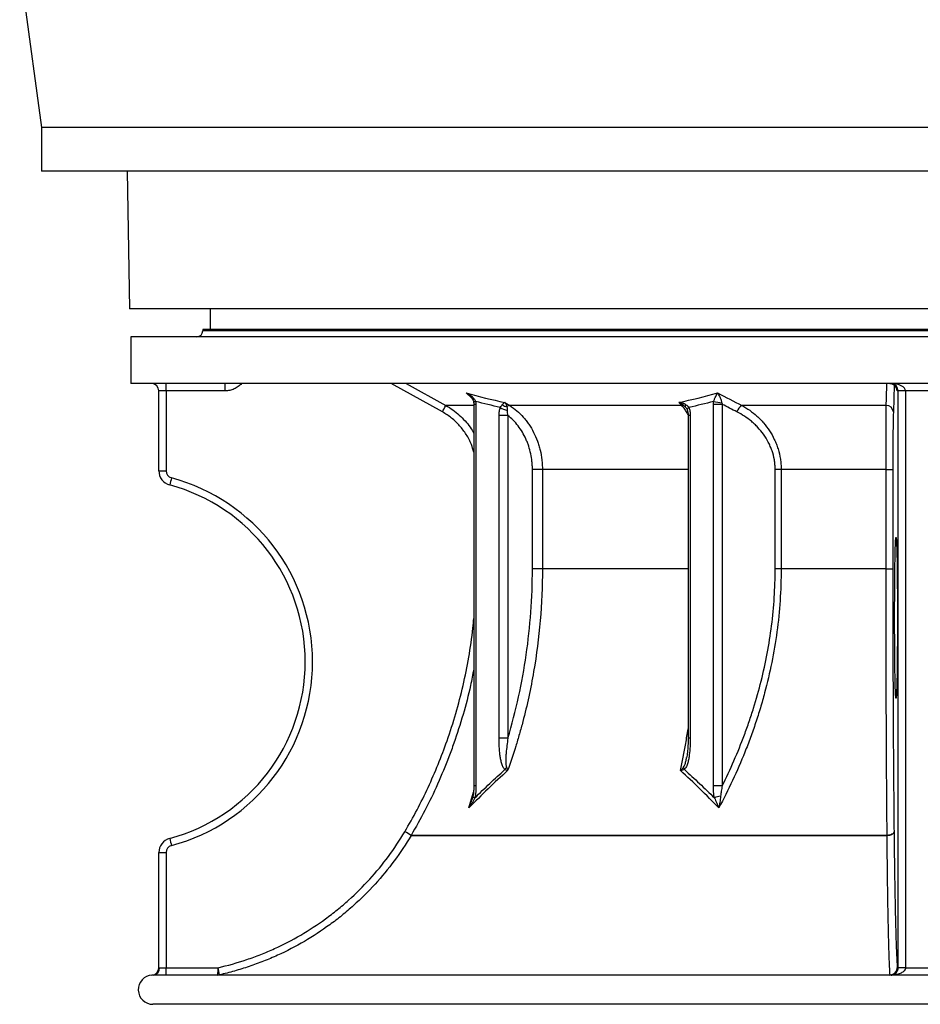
# Model space of a CAD drawing. Header units: millimetres. Extents: x 1298 to 2528, y 500 to 3537.
# Tile 1 of 7: x 1298 to 1913, y 500 to 1172. Entities that reach past the tile are written whole.
import ezdxf

# ---------------------------------------------------------------- set-up
doc = ezdxf.new("R2010")
doc.units = ezdxf.units.MM

msp = doc.modelspace()

# ---------------------------------------------------------------- linework, layer by layer
at = {"color": 7, "linetype": 'Continuous', "lineweight": 25}
for p, q in [((1298.48, 1208.65), (1313.48, 1098.65)), ((1313.48, 1098.65), (1313.48, 1068.65)), ((2513.48, 1098.65), (1313.48, 1098.65)), ((2513.48, 1068.65), (1313.48, 1068.65)), ((1371.84, 1068.65), (1373.48, 974.76)), ((2453.48, 974.76), (1373.48, 974.76)), ((1428.48, 974.76), (1428.48, 960.66)), ((1374.48, 955.66), (1374.48, 923.66)), ((2452.48, 955.66), (1374.48, 955.66)), ((1423.48, 960.66), (1423.48, 959.66)), ((2403.48, 960.66), (1423.48, 960.66)), ((2452.48, 923.66), (1374.48, 923.66)), ((1587.09, 904.32), (1552.16, 923.66)), ((1562.43, 923.66), (1589.47, 908.69)), ((1398.44, 918.66), (1393.48, 918.66)), ((1393.48, 864.05), (1393.48, 918.66)), ((1398.44, 918.66), (1398.44, 864.05)), ((1438.8, 918.66), (1398.44, 918.66)), ((1898.4, 918.66), (1897.68, 918.66)), ((1903.4, 918.66), (1898.4, 918.66)), ((1898.4, 524.66), (1898.4, 918.66)), ((1923.57, 918.66), (1903.4, 918.66)), ((1903.4, 918.66), (1903.4, 524.66)), ((1608.55, 909.45), (1608.55, 648.81)), ((1610.02, 909.45), (1610.02, 648.81)), ((1629.79, 910.82), (1633.12, 908.69)), ((1750.57, 908.69), (1633.12, 908.69)), ((1750.57, 908.69), (1748.65, 910.82)), ((1772.18, 648.81), (1772.18, 909.45)), ((1778.21, 909.45), (1772.18, 909.45)), ((1778.21, 909.45), (1778.21, 648.81)), ((1890.27, 908.69), (1791.7, 908.69)), ((1625.81, 681.45), (1625.81, 901.94)), ((1631.84, 901.94), (1625.81, 901.94)), ((1631.84, 901.94), (1631.84, 681.45)), ((1754.92, 901.94), (1754.92, 681.45)), ((1756.39, 901.94), (1756.39, 681.45)), ((1393.48, 864.05), (1398.44, 864.05)), ((1648.6, 797.06), (1648.6, 864.96)), ((1655.42, 864.96), (1648.6, 864.96)), ((1655.42, 864.96), (1655.42, 797.06)), ((1814.37, 797.06), (1814.37, 864.96)), ((1818.46, 864.96), (1814.37, 864.96)), ((1890.08, 864.96), (1818.46, 864.96)), ((1818.46, 864.96), (1818.46, 797.06)), ((1890.08, 864.96), (1894.69, 864.96)), ((1890.08, 797.06), (1890.08, 864.96)), ((1894.69, 864.96), (1894.69, 797.06)), ((1655.42, 797.06), (1648.6, 797.06)), ((1818.46, 797.06), (1814.37, 797.06)), ((1890.08, 797.06), (1818.46, 797.06)), ((1890.08, 797.06), (1894.69, 797.06)), ((1631.84, 681.45), (1625.81, 681.45)), ((1753.88, 668.13), (1753.93, 668.36)), ((1778.21, 648.81), (1772.18, 648.81)), ((1890.82, 615.01), (1565.78, 615.01)), ((1565.79, 615.04), (1890.82, 615.04)), ((1393.48, 603.28), (1398.44, 603.28)), ((1393.48, 524.63), (1393.48, 603.28)), ((1398.44, 603.28), (1398.44, 524.66)), ((1394, 524.66), (1398.44, 524.66)), ((1398.44, 524.66), (1433.9, 524.66)), ((1897.77, 524.66), (1898.4, 524.66)), ((1903.4, 524.66), (1898.4, 524.66)), ((1903.4, 524.62), (1898.4, 524.64)), ((1893.54, 519.66), (1389.51, 519.66)), ((1434.97, 519.79), (1892.82, 519.79)), ((2437.48, 499.66), (1389.48, 499.66))]:
    msp.add_line(p, q, dxfattribs=at)
at = {"color": 1, "linetype": 'Continuous', "lineweight": 25}
for p, q in [((2403.48, 959.66), (1423.48, 959.66)), ((1895.67, 922.66), (1895.09, 904.32)), ((1607.09, 913.85), (1603.27, 917.25)), ((1608.55, 908.69), (1589.47, 908.69)), ((1610.02, 909.45), (1608.55, 909.45)), ((1753.21, 907.49), (1752.89, 907.84)), ((1756.39, 901.94), (1754.92, 901.94)), ((1754.92, 864.96), (1655.42, 864.96)), ((1754.92, 797.06), (1655.42, 797.06)), ((1756.39, 681.45), (1754.92, 681.45)), ((1610.02, 648.81), (1608.55, 648.81)), ((1605.13, 633.77), (1608.39, 644.57))]:
    msp.add_line(p, q, dxfattribs=at)
at = {"color": 7, "linetype": 'Continuous', "lineweight": 25, "flags": 128}
for points in [[(1890.27, 908.69), (1890.41, 913.53), (1890.72, 923.66)], [(1895.95, 763.66), (1895.95, 768.09), (1895.96, 772.49), (1895.98, 776.83), (1896, 781.08), (1896.03, 785.22), (1896.06, 789.22), (1896.1, 793.06), (1896.14, 796.71), (1896.19, 800.14), (1896.25, 803.33), (1896.3, 806.27), (1896.37, 808.93), (1896.43, 811.3), (1896.5, 813.35), (1896.57, 815.09), (1896.64, 816.47)], [(1897.11, 817.45), (1897.18, 816.49), (1897.25, 815.09), (1897.32, 813.35), (1897.39, 811.3), (1897.46, 808.93), (1897.52, 806.27), (1897.58, 803.33), (1897.63, 800.14), (1897.68, 796.71), (1897.72, 793.06), (1897.76, 789.22), (1897.79, 785.22), (1897.82, 781.08), (1897.84, 776.83), (1897.86, 772.49), (1897.87, 768.09), (1897.87, 763.66), (1897.87, 759.24), (1897.86, 754.84), (1897.84, 750.5), (1897.82, 746.25), (1897.79, 742.11), (1897.76, 738.1), (1897.72, 734.27), (1897.68, 730.62), (1897.63, 727.19), (1897.58, 724), (1897.52, 721.06), (1897.46, 718.4), (1897.39, 716.03), (1897.32, 713.97), (1897.25, 712.24), (1897.18, 710.84), (1897.1, 709.78), (1897.08, 709.53)], [(1896.69, 710.17), (1896.64, 710.84), (1896.57, 712.24), (1896.5, 713.97), (1896.43, 716.03), (1896.37, 718.4), (1896.3, 721.06), (1896.25, 724), (1896.19, 727.19), (1896.14, 730.62), (1896.1, 734.27), (1896.06, 738.1), (1896.03, 742.11), (1896, 746.25), (1895.98, 750.5), (1895.96, 754.84), (1895.95, 759.24), (1895.95, 763.66)], [(1895.54, 617.57), (1895.44, 617.09), (1895.16, 616.63), (1894.73, 616.2), (1894.15, 615.82), (1893.44, 615.5), (1892.63, 615.26), (1891.75, 615.09), (1890.82, 615.01)], [(1890.82, 615.04), (1891.75, 615.11), (1892.63, 615.28), (1893.44, 615.52), (1894.15, 615.84), (1894.73, 616.21), (1895.16, 616.64), (1895.44, 617.09), (1895.54, 617.57)], [(1890.82, 615.04), (1890.82, 615.03), (1890.82, 615.03), (1890.82, 615.03), (1890.82, 615.02), (1890.82, 615.02), (1890.82, 615.02), (1890.82, 615.02), (1890.82, 615.01)]]:
    msp.add_lwpolyline(points, dxfattribs=at)
at = {"color": 1, "linetype": 'Continuous', "lineweight": 25, "flags": 128}
for points in [[(1609.89, 911.43), (1609.4, 911.29), (1609, 911.16), (1608.71, 911.03), (1608.53, 910.92), (1608.47, 910.81), (1608.47, 910.8)], [(1755.51, 907.39), (1755.12, 907.09), (1754.8, 906.78), (1754.56, 906.49), (1754.4, 906.21), (1754.32, 905.96), (1754.33, 905.73), (1754.35, 905.68)], [(1896.64, 816.47), (1896.64, 816.49), (1896.72, 817.55), (1896.8, 818.26), (1896.87, 818.62), (1896.95, 818.62), (1897.03, 818.26), (1897.1, 817.55), (1897.11, 817.45)], [(1897.08, 709.53), (1897.03, 709.07), (1896.95, 708.71), (1896.87, 708.71), (1896.8, 709.07), (1896.72, 709.78), (1896.69, 710.17)], [(1609.29, 640.68), (1608.92, 640.84), (1608.6, 641), (1608.34, 641.16), (1608.14, 641.31), (1608, 641.45), (1607.94, 641.58), (1607.93, 641.67)]]:
    msp.add_lwpolyline(points, dxfattribs=at)
at = {"color": 7, "linetype": 'Continuous', "lineweight": 25}
for centre, radius, start, end in [((1419.48, 959.66), 4, 270, 360), ((1388.48, 918.66), 5, 360, 90), ((1255.16, 919.91), 143.28, 359.50017, 1.49979), ((1295.52, 919.91), 143.28, 359.50017, 1.49979), ((1892.69, 918.66), 5, 359.99564, 89.99564), ((1438.82, 987.8), 170.16, 330.61987, 332.29617), ((1632.2, 914.51), 6.74, 231.6591, 261.70087), ((1633.47, 905.39), 3.32, 96.08004, 132.51602), ((1750.66, 905.34), 3.36, 48.21012, 91.5245), ((1754.88, 907.82), 1.99, 135.01614, 179.34414), ((1780.12, 944.9), 34.37, 256.84158, 266.40876), ((1796.04, 901.8), 8.15, 122.1498, 161.95208), ((1890.36, 903.95), 4.74, 4.45075, 91.18267), ((1634.35, 918.66), 13.62, 235.7683, 257.27253), ((1403.48, 864.05), 10, 180, 254.97389), ((1403.44, 864.05), 5, 180, 254.97389), ((1544.66, 819.67), 147.9, 164.49148, 166.42425), ((1368.48, 733.66), 125, 285.02611, 74.97389), ((1368.44, 733.66), 130, 285.02611, 74.97389), ((1636.8, 656.68), 7.71, 139.86124, 154.75507), ((1757.03, 662.22), 5.18, 186.26798, 205.70077), ((1780.38, 621.03), 21.03, 99.03687, 110.83544), ((1403.48, 603.28), 10, 105.02611, 180), ((1544.66, 647.65), 147.9, 193.57575, 195.50852), ((1410.34, 357.5), 300.82, 58.8834, 59.82814), ((1410.37, 360.87), 297.89, 58.55266, 59.50669), ((1561.48, 617.56), 5, 329.31926, 329.64271), ((1403.44, 603.28), 5, 105.02611, 180), ((1388.48, 524.63), 5, 273.82754, 360), ((1389.24, 524.42), 4.76, 273.27619, 2.93849), ((1255.16, 523.41), 143.28, 358.50021, 0.49983), ((1290.63, 523.41), 143.28, 358.50021, 0.49983), ((1289.49, 490.5), 148.4, 11.38324, 13.31014), ((1892.77, 524.66), 5, 270.00436, 0.00436), ((1892.81, 524.75), 4.96, 270.08872, 359.02176), ((1389.48, 509.66), 10, 93.7988, 270), ((1433.86, 524.66), 5, 270.00004, 282.8423), ((1892.64, 519.78), 0.176, 316.60596, 1.4108), ((1893.54, 524.66), 5, 270, 274.93719), ((1894.08, 518.34), 1.35, 76.9576, 94.66059)]:
    msp.add_arc(centre, radius, start, end, dxfattribs=at)
for centre, major_axis, ratio, start_param, end_param in [((1893.57, 918.66), (0, 5), 0.965547, 4.712389, 6.283185), ((1893.57, 918.66), (9.83, 0), 0.508804, 0, 1.570796), ((1893.39, 524.66), (5, 0), 0.999543, 6.279169, 6.283185), ((1893.39, 524.66), (-10, 0), 0.999848, 3.137577, 3.141593)]:
    msp.add_ellipse(centre, major_axis=major_axis, ratio=ratio, start_param=start_param, end_param=end_param, dxfattribs=at)
for points, knots in [([(1449.98, 923.66), (1449.64, 923.27), (1449.27, 922.9), (1448.49, 922.2), (1448.07, 921.86), (1446.79, 920.93), (1445.89, 920.4), (1444.45, 919.76), (1443.95, 919.57), (1442.95, 919.24), (1442.44, 919.1), (1440.9, 918.78), (1439.86, 918.66), (1438.8, 918.66)], [0, 0, 0, 0, 0.125, 0.125, 0.25, 0.25, 0.5, 0.5, 0.625, 0.625, 0.75, 0.75, 1, 1, 1, 1]), ([(1892.69, 923.66), (1892.69, 923.66), (1893.1, 923.71), (1893.76, 923.6), (1894.34, 923.36), (1894.54, 923.27)], [0, 0, 0, 0, 0.0071407, 0.6562759, 1, 1, 1, 1]), ([(1894.54, 923.27), (1894.69, 923.22), (1895.15, 923.06), (1895.81, 922.6), (1896.47, 921.97), (1896.96, 921.3), (1897.28, 920.67), (1897.47, 920.13), (1897.56, 919.75), (1897.6, 919.52), (1897.61, 919.4), (1897.61, 919.4), (1897.61, 919.4)], [0, 0, 0, 0, 0.069805, 0.2231429, 0.3627655, 0.4889133, 0.5999997, 0.6923743, 0.7693774, 0.8356913, 0.9164767, 1, 1, 1, 1]), ([(1609.89, 911.43), (1609.77, 911.79), (1609.6, 912.12), (1609.22, 912.75), (1609, 913.05), (1608.28, 913.92), (1607.74, 914.44), (1606.57, 915.39), (1605.94, 915.82), (1604.97, 916.4), (1604.64, 916.58), (1604.13, 916.84), (1603.96, 916.93), (1603.62, 917.09), (1603.44, 917.17), (1603.27, 917.25)], [0, 0, 0, 0, 0.125, 0.125, 0.25, 0.25, 0.5, 0.5, 0.75, 0.75, 0.875, 0.875, 0.9375, 0.9375, 1, 1, 1, 1]), ([(1605.68, 915.42), (1606.06, 915.06), (1606.86, 914.3), (1607.74, 912.99), (1608.3, 911.79), (1608.4, 911.06), (1608.44, 910.8)], [0, 0, 0, 0, 0.288224, 0.591472, 0.850085, 1, 1, 1, 1]), ([(1772.3, 911.43), (1772.43, 911.79), (1772.55, 912.12), (1772.8, 912.75), (1772.92, 913.05), (1773.29, 913.92), (1773.53, 914.44), (1773.99, 915.39), (1774.22, 915.82), (1774.54, 916.4), (1774.65, 916.58), (1774.8, 916.84), (1774.85, 916.93), (1774.95, 917.09), (1775.01, 917.17), (1775.05, 917.25)], [0, 0, 0, 0, 0.125, 0.125, 0.25, 0.25, 0.5, 0.5, 0.75, 0.75, 0.875, 0.875, 0.9375, 0.9375, 1, 1, 1, 1]), ([(1777.97, 910.59), (1777.92, 910.98), (1777.85, 911.34), (1777.68, 912.04), (1777.58, 912.37), (1777.27, 913.34), (1777.03, 913.93), (1776.52, 915.02), (1776.24, 915.52), (1775.81, 916.21), (1775.66, 916.43), (1775.44, 916.75), (1775.36, 916.85), (1775.21, 917.06), (1775.13, 917.15), (1775.05, 917.25)], [0, 0, 0, 0, 0.125, 0.125, 0.25, 0.25, 0.5, 0.5, 0.75, 0.75, 0.875, 0.875, 0.9375, 0.9375, 1, 1, 1, 1]), ([(1608.47, 910.8), (1608.48, 910.72), (1608.54, 910.28), (1608.54, 909.83), (1608.54, 909.45)], [0, 0, 0, 0, 0.172883, 1, 1, 1, 1]), ([(1626.68, 907.39), (1626.93, 907.77), (1627.17, 908.11), (1627.61, 908.72), (1627.82, 908.98), (1628.02, 909.22)], [0, 0, 0, 0, 0.5, 0.5, 1, 1, 1, 1]), ([(1628.02, 909.22), (1628.2, 909.43), (1628.37, 909.62), (1628.7, 909.95), (1628.85, 910.1), (1629.15, 910.37), (1629.29, 910.48), (1629.48, 910.63), (1629.55, 910.67), (1629.67, 910.75), (1629.73, 910.79), (1629.79, 910.82)], [0, 0, 0, 0, 0.25, 0.25, 0.5, 0.5, 0.75, 0.75, 0.875, 0.875, 1, 1, 1, 1]), ([(1631.23, 907.84), (1631.16, 908.16), (1631.07, 908.46), (1630.87, 909.02), (1630.76, 909.29), (1630.51, 909.78), (1630.38, 910.01), (1630.17, 910.33), (1630.1, 910.44), (1629.95, 910.64), (1629.87, 910.73), (1629.79, 910.82)], [0, 0, 0, 0, 0.25, 0.25, 0.5, 0.5, 0.75, 0.75, 0.875, 0.875, 1, 1, 1, 1]), ([(1633.12, 908.69), (1634.82, 907.61), (1636.43, 906.4), (1639.5, 903.77), (1640.95, 902.34), (1643.02, 900.02), (1643.68, 899.22), (1644.98, 897.55), (1645.6, 896.7), (1647.38, 894.08), (1648.46, 892.25), (1650.4, 888.45), (1651.26, 886.47), (1652.2, 883.9), (1652.38, 883.38), (1652.73, 882.34), (1652.89, 881.82), (1653.36, 880.24), (1653.65, 879.19), (1654.4, 875.99), (1654.78, 873.83), (1655.17, 870.53), (1655.26, 869.43), (1655.39, 867.2), (1655.42, 866.08), (1655.42, 864.96)], [0, 0, 0, 0, 0.125, 0.125, 0.25, 0.25, 0.3125, 0.3125, 0.375, 0.375, 0.5, 0.5, 0.625, 0.625, 0.65625, 0.65625, 0.6875, 0.6875, 0.75, 0.75, 0.875, 0.875, 0.9375, 0.9375, 1, 1, 1, 1]), ([(1753.48, 909.22), (1753.12, 909.43), (1752.75, 909.62), (1751.97, 909.95), (1751.57, 910.1), (1750.76, 910.37), (1750.35, 910.48), (1749.72, 910.63), (1749.5, 910.67), (1749.08, 910.75), (1748.86, 910.79), (1748.65, 910.82)], [0, 0, 0, 0, 0.25, 0.25, 0.5, 0.5, 0.75, 0.75, 0.875, 0.875, 1, 1, 1, 1]), ([(1752.89, 907.84), (1752.58, 908.16), (1752.26, 908.46), (1751.58, 909.02), (1751.23, 909.29), (1750.51, 909.78), (1750.15, 910.01), (1749.59, 910.33), (1749.41, 910.44), (1749.03, 910.64), (1748.84, 910.73), (1748.65, 910.82)], [0, 0, 0, 0, 0.25, 0.25, 0.5, 0.5, 0.75, 0.75, 0.875, 0.875, 1, 1, 1, 1]), ([(1753.48, 909.22), (1753.88, 908.98), (1754.27, 908.71), (1754.96, 908.11), (1755.26, 907.77), (1755.51, 907.39)], [0, 0, 0, 0, 0.5, 0.5, 1, 1, 1, 1]), ([(1791.7, 908.69), (1793.53, 907.7), (1795.3, 906.6), (1798.72, 904.18), (1800.36, 902.86), (1802.73, 900.71), (1803.51, 899.97), (1804.64, 898.8), (1805.02, 898.4), (1805.75, 897.6), (1806.12, 897.18), (1807.92, 895.09), (1809.25, 893.32), (1811.69, 889.58), (1812.81, 887.61), (1814.04, 885), (1814.28, 884.47), (1814.74, 883.4), (1814.96, 882.87), (1815.6, 881.24), (1815.98, 880.14), (1817.02, 876.8), (1817.55, 874.5), (1818.01, 871.55), (1818.09, 870.95), (1818.22, 869.76), (1818.28, 869.16), (1818.42, 867.37), (1818.46, 866.17), (1818.46, 864.96)], [0, 0, 0, 0, 0.125, 0.125, 0.25, 0.25, 0.3125, 0.3125, 0.34375, 0.34375, 0.375, 0.375, 0.5, 0.5, 0.625, 0.625, 0.65625, 0.65625, 0.6875, 0.6875, 0.75, 0.75, 0.875, 0.875, 0.90625, 0.90625, 0.9375, 0.9375, 1, 1, 1, 1]), ([(1890.08, 864.96), (1890.08, 867.2), (1890.08, 869.42), (1890.08, 873.8), (1890.09, 875.96), (1890.09, 879.17), (1890.09, 880.24), (1890.1, 882.35), (1890.1, 883.39), (1890.11, 886.46), (1890.12, 888.43), (1890.13, 892.24), (1890.14, 894.07), (1890.16, 896.71), (1890.16, 897.56), (1890.17, 899.21), (1890.18, 900.01), (1890.2, 902.32), (1890.21, 903.75), (1890.23, 905.73), (1890.24, 906.37), (1890.25, 907.58), (1890.26, 908.15), (1890.27, 908.69)], [0, 0, 0, 0, 0.125, 0.125, 0.25, 0.25, 0.3125, 0.3125, 0.375, 0.375, 0.5, 0.5, 0.625, 0.625, 0.6875, 0.6875, 0.75, 0.75, 0.875, 0.875, 0.9375, 0.9375, 1, 1, 1, 1]), ([(1625.81, 901.94), (1625.81, 902.41), (1625.82, 902.88), (1625.89, 903.82), (1625.94, 904.28), (1626.09, 905.2), (1626.18, 905.65), (1626.4, 906.54), (1626.53, 906.97), (1626.68, 907.39)], [0, 0, 0, 0, 0.25, 0.25, 0.5, 0.5, 0.75, 0.75, 1, 1, 1, 1]), ([(1631.23, 907.84), (1631.29, 907.48), (1631.34, 907.1), (1631.38, 906.28), (1631.38, 905.83), (1631.35, 905.37)], [0, 0, 0, 0, 0.5, 0.5, 1, 1, 1, 1]), ([(1631.35, 905.37), (1631.32, 905.09), (1631.32, 904.81), (1631.36, 904.24), (1631.39, 903.95), (1631.52, 903.09), (1631.67, 902.51), (1631.84, 901.94)], [0, 0, 0, 0, 0.25, 0.25, 0.5, 0.5, 1, 1, 1, 1]), ([(1648.6, 864.96), (1648.6, 865.87), (1648.58, 866.79), (1648.48, 868.61), (1648.41, 869.51), (1648.13, 872.2), (1647.84, 873.97), (1647.1, 877.47), (1646.64, 879.19), (1645.8, 881.74), (1645.5, 882.59), (1644.85, 884.24), (1644.51, 885.06), (1643.42, 887.45), (1642.62, 888.99), (1640.85, 891.96), (1639.88, 893.39), (1637.79, 896.12), (1636.68, 897.4), (1634.35, 899.8), (1633.12, 900.91), (1631.84, 901.94)], [0, 0, 0, 0, 0.0625, 0.0625, 0.125, 0.125, 0.25, 0.25, 0.375, 0.375, 0.4375, 0.4375, 0.5, 0.5, 0.625, 0.625, 0.75, 0.75, 0.875, 0.875, 1, 1, 1, 1]), ([(1753.2, 907.48), (1753.32, 907.35), (1753.72, 906.93), (1754.12, 906.29), (1754.28, 905.82), (1754.33, 905.68)], [0, 0, 0, 0, 0.218802, 0.764126, 1, 1, 1, 1]), ([(1754.34, 905.68), (1754.44, 905.39), (1754.65, 904.75), (1754.85, 903.54), (1754.94, 902.57), (1754.92, 902.02), (1754.91, 901.94)], [0, 0, 0, 0, 0.257257, 0.579602, 0.939817, 1, 1, 1, 1]), ([(1755.51, 907.39), (1755.66, 906.97), (1755.8, 906.53), (1756.02, 905.65), (1756.11, 905.2), (1756.25, 904.28), (1756.3, 903.82), (1756.37, 902.89), (1756.39, 902.41), (1756.39, 901.94)], [0, 0, 0, 0, 0.25, 0.25, 0.5, 0.5, 0.75, 0.75, 1, 1, 1, 1]), ([(1814.37, 864.96), (1814.37, 866.07), (1814.32, 867.16), (1814.18, 868.81), (1814.13, 869.35), (1813.99, 870.44), (1813.91, 870.99), (1813.45, 873.69), (1812.91, 875.78), (1811.87, 878.81), (1811.48, 879.81), (1810.64, 881.77), (1810.17, 882.74), (1808.7, 885.56), (1807.6, 887.33), (1805.2, 890.67), (1803.9, 892.25), (1801.8, 894.49), (1801.08, 895.21), (1799.61, 896.59), (1798.87, 897.25), (1796.58, 899.16), (1795, 900.32), (1791.72, 902.47), (1790.03, 903.44), (1788.29, 904.32)], [0, 0, 0, 0, 0.0625, 0.0625, 0.09375, 0.09375, 0.125, 0.125, 0.25, 0.25, 0.3125, 0.3125, 0.375, 0.375, 0.5, 0.5, 0.625, 0.625, 0.6875, 0.6875, 0.75, 0.75, 0.875, 0.875, 1, 1, 1, 1]), ([(1895.09, 904.32), (1895.08, 903.83), (1895.06, 903.31), (1895.03, 902.23), (1895.02, 901.66), (1894.98, 899.87), (1894.95, 898.58), (1894.91, 896.51), (1894.9, 895.79), (1894.88, 894.3), (1894.86, 893.54), (1894.83, 891.16), (1894.81, 889.51), (1894.78, 886.09), (1894.76, 884.32), (1894.74, 881.55), (1894.73, 880.62), (1894.72, 878.71), (1894.72, 877.76), (1894.7, 874.86), (1894.7, 872.92), (1894.69, 868.97), (1894.69, 866.98), (1894.69, 864.96)], [0, 0, 0, 0, 0.0625, 0.0625, 0.125, 0.125, 0.25, 0.25, 0.3125, 0.3125, 0.375, 0.375, 0.5, 0.5, 0.625, 0.625, 0.6875, 0.6875, 0.75, 0.75, 0.875, 0.875, 1, 1, 1, 1]), ([(1897.08, 817.54), (1897.08, 817.53), (1897.08, 817.53), (1897.1, 817.35), (1897.12, 817.11), (1897.13, 817.02)], [0, 0, 0, 0, 0.243677, 0.709693, 1, 1, 1, 1]), ([(1655.42, 797.06), (1655.42, 785.19), (1654.92, 773.41), (1652.92, 750.04), (1651.43, 738.45), (1647.48, 715.47), (1645.02, 704.08), (1641.32, 689.96), (1640.55, 687.14), (1638.94, 681.51), (1638.11, 678.71), (1635.51, 670.32), (1633.66, 664.78), (1631.69, 659.29)], [0, 0, 0, 0, 0.25, 0.25, 0.5, 0.5, 0.75, 0.75, 0.8125, 0.8125, 0.875, 0.875, 1, 1, 1, 1]), ([(1631.84, 681.45), (1634.63, 690.81), (1637.07, 700.24), (1641.24, 719.24), (1642.98, 728.8), (1645.78, 748.07), (1646.83, 757.78), (1648.24, 777.32), (1648.6, 787.16), (1648.6, 797.06)], [0, 0, 0, 0, 0.25, 0.25, 0.5, 0.5, 0.75, 0.75, 1, 1, 1, 1]), ([(1818.46, 797.06), (1818.46, 782.54), (1817.47, 768.24), (1813.66, 740.01), (1810.85, 726.1), (1806.25, 708.93), (1805.28, 705.51), (1803.23, 698.69), (1802.15, 695.29), (1799.9, 688.53), (1798.72, 685.18), (1796.28, 678.52), (1795.01, 675.21), (1791.07, 665.37), (1788.26, 658.91), (1782.31, 646.18), (1779.18, 639.92), (1775.88, 633.77)], [0, 0, 0, 0, 0.25, 0.25, 0.5, 0.5, 0.5625, 0.5625, 0.625, 0.625, 0.6875, 0.6875, 0.75, 0.75, 0.875, 0.875, 1, 1, 1, 1]), ([(1778.21, 648.81), (1783.84, 660.13), (1788.91, 671.77), (1794.49, 686.73), (1795.57, 689.75), (1797.65, 695.82), (1798.65, 698.88), (1801.52, 708.09), (1803.26, 714.27), (1807.93, 732.93), (1810.31, 745.52), (1813.53, 771.03), (1814.37, 783.96), (1814.37, 797.06)], [0, 0, 0, 0, 0.25, 0.25, 0.3125, 0.3125, 0.375, 0.375, 0.5, 0.5, 0.75, 0.75, 1, 1, 1, 1]), ([(1890.82, 615.04), (1890.7, 628.78), (1890.59, 642.98), (1890.47, 661.27), (1890.45, 664.96), (1890.41, 672.38), (1890.39, 676.13), (1890.35, 683.66), (1890.33, 687.45), (1890.3, 695.07), (1890.28, 698.9), (1890.2, 718.09), (1890.16, 733.65), (1890.12, 753.35), (1890.11, 757.3), (1890.1, 765.24), (1890.09, 769.21), (1890.08, 781.13), (1890.08, 789.09), (1890.08, 797.06)], [0, 0, 0, 0, 0.25, 0.25, 0.3125, 0.3125, 0.375, 0.375, 0.4375, 0.4375, 0.5, 0.5, 0.75, 0.75, 0.8125, 0.8125, 0.875, 0.875, 1, 1, 1, 1]), ([(1894.69, 797.06), (1894.69, 781.26), (1894.7, 765.64), (1894.78, 734.74), (1894.83, 719.46), (1894.94, 696.81), (1894.98, 689.3), (1895.03, 679.98), (1895.04, 678.11), (1895.07, 674.4), (1895.08, 672.56), (1895.12, 667.03), (1895.14, 663.38), (1895.28, 645.25), (1895.4, 631.19), (1895.54, 617.57)], [0, 0, 0, 0, 0.25, 0.25, 0.5, 0.5, 0.625, 0.625, 0.65625, 0.65625, 0.6875, 0.6875, 0.75, 0.75, 1, 1, 1, 1]), ([(1897.1, 710.04), (1897.1, 709.99), (1897.09, 709.83), (1897.07, 709.74), (1897.08, 709.78), (1897.08, 709.78)], [0, 0, 0, 0, 0.2789543, 0.9612434, 1, 1, 1, 1]), ([(1629.83, 659.97), (1629.54, 660.24), (1629.29, 660.56), (1628.83, 661.26), (1628.62, 661.64), (1628.25, 662.45), (1628.08, 662.86), (1627.78, 663.72), (1627.64, 664.15), (1627.39, 665.04), (1627.27, 665.5), (1627.06, 666.41), (1626.97, 666.86), (1626.7, 668.24), (1626.56, 669.17), (1626.2, 671.96), (1626.04, 673.84), (1625.85, 677.63), (1625.81, 679.54), (1625.81, 681.45)], [0, 0, 0, 0, 0.0625, 0.0625, 0.125, 0.125, 0.1875, 0.1875, 0.25, 0.25, 0.3125, 0.3125, 0.375, 0.375, 0.5, 0.5, 0.75, 0.75, 1, 1, 1, 1]), ([(1631.84, 681.45), (1631.6, 679.77), (1631.38, 678.09), (1630.98, 674.74), (1630.8, 673.07), (1630.59, 670.56), (1630.52, 669.73), (1630.43, 668.06), (1630.39, 667.23), (1630.37, 665.57), (1630.38, 664.74), (1630.48, 663.53), (1630.52, 663.13), (1630.63, 662.55), (1630.67, 662.36), (1630.77, 661.99), (1630.83, 661.82), (1630.91, 661.65)], [0, 0, 0, 0, 0.25, 0.25, 0.5, 0.5, 0.625, 0.625, 0.75, 0.75, 0.875, 0.875, 0.9375, 0.9375, 0.96875, 0.96875, 1, 1, 1, 1]), ([(1756.39, 681.45), (1756.39, 679.54), (1756.35, 677.64), (1756.15, 673.84), (1755.99, 671.94), (1755.63, 669.14), (1755.48, 668.21), (1755.13, 666.38), (1754.93, 665.47), (1754.55, 664.14), (1754.41, 663.7), (1754.11, 662.85), (1753.94, 662.43), (1753.57, 661.63), (1753.36, 661.25), (1752.9, 660.55), (1752.65, 660.24), (1752.36, 659.97)], [0, 0, 0, 0, 0.25, 0.25, 0.5, 0.5, 0.625, 0.625, 0.75, 0.75, 0.8125, 0.8125, 0.875, 0.875, 0.9375, 0.9375, 1, 1, 1, 1]), ([(1754.92, 681.45), (1754.92, 681.28), (1754.93, 679.63), (1754.86, 676.79), (1754.62, 673.12), (1754.31, 670.32), (1754.01, 668.73), (1753.9, 668.12)], [0, 0, 0, 0, 0.0384076, 0.3683532, 0.6315203, 0.8603787, 1, 1, 1, 1]), ([(1631.69, 659.29), (1627.16, 655.25), (1622.71, 651.07), (1613.87, 642.52), (1609.49, 638.17), (1605.13, 633.77)], [0, 0, 0, 0, 0.5, 0.5, 1, 1, 1, 1]), ([(1609.29, 640.68), (1612.67, 644), (1616.06, 647.27), (1622.9, 653.72), (1626.35, 656.89), (1629.83, 659.97)], [0, 0, 0, 0, 0.5, 0.5, 1, 1, 1, 1]), ([(1629.83, 659.97), (1630.21, 659.82), (1630.55, 659.69), (1631.01, 659.52), (1631.16, 659.47), (1631.44, 659.37), (1631.57, 659.33), (1631.69, 659.29)], [0, 0, 0, 0, 0.5, 0.5, 0.75, 0.75, 1, 1, 1, 1]), ([(1630.91, 661.65), (1631.11, 661.23), (1631.28, 660.83), (1631.47, 660.24), (1631.53, 660.04), (1631.62, 659.66), (1631.66, 659.47), (1631.69, 659.29)], [0, 0, 0, 0, 0.5, 0.5, 0.75, 0.75, 1, 1, 1, 1]), ([(1751.88, 661.65), (1751.58, 661.23), (1751.25, 660.83), (1750.72, 660.24), (1750.53, 660.04), (1750.15, 659.66), (1749.95, 659.47), (1749.75, 659.29)], [0, 0, 0, 0, 0.5, 0.5, 0.75, 0.75, 1, 1, 1, 1]), ([(1752.36, 659.97), (1751.99, 659.82), (1751.58, 659.69), (1750.92, 659.52), (1750.7, 659.47), (1750.23, 659.37), (1749.99, 659.33), (1749.75, 659.29)], [0, 0, 0, 0, 0.5, 0.5, 0.75, 0.75, 1, 1, 1, 1]), ([(1775.88, 633.77), (1771.6, 638.17), (1767.3, 642.52), (1758.6, 651.07), (1754.21, 655.25), (1749.75, 659.29)], [0, 0, 0, 0, 0.5, 0.5, 1, 1, 1, 1]), ([(1752.36, 659.97), (1755.85, 656.89), (1759.29, 653.72), (1766.13, 647.27), (1769.52, 644), (1772.9, 640.68)], [0, 0, 0, 0, 0.5, 0.5, 1, 1, 1, 1]), ([(1608.55, 648.81), (1608.55, 648.59), (1608.57, 647.47), (1608.5, 645.62), (1608.32, 643.44), (1608.08, 642.2), (1607.98, 641.66)], [0, 0, 0, 0, 0.0917314, 0.4628951, 0.7689808, 1, 1, 1, 1]), ([(1610.02, 648.81), (1610.02, 647.43), (1609.97, 646.07), (1609.74, 643.35), (1609.56, 642.01), (1609.29, 640.68)], [0, 0, 0, 0, 0.5, 0.5, 1, 1, 1, 1]), ([(1772.9, 640.68), (1772.63, 642.01), (1772.45, 643.35), (1772.23, 646.07), (1772.18, 647.43), (1772.18, 648.81)], [0, 0, 0, 0, 0.5, 0.5, 1, 1, 1, 1]), ([(1778.21, 648.81), (1777.96, 647.64), (1777.74, 646.47), (1777.35, 644.13), (1777.19, 642.96), (1777.08, 641.8)], [0, 0, 0, 0, 0.5, 0.5, 1, 1, 1, 1]), ([(1609.29, 640.68), (1608.74, 639.47), (1608.1, 638.3), (1607.05, 636.58), (1606.68, 636.01), (1606.11, 635.16), (1605.92, 634.88), (1605.53, 634.32), (1605.33, 634.05), (1605.13, 633.77)], [0, 0, 0, 0, 0.5, 0.5, 0.75, 0.75, 0.875, 0.875, 1, 1, 1, 1]), ([(1607.92, 641.68), (1607.91, 641.59), (1607.8, 640.98), (1607.61, 640.38), (1607.45, 639.86)], [0, 0, 0, 0, 0.142059, 1, 1, 1, 1]), ([(1772.9, 640.68), (1773.46, 639.47), (1773.98, 638.3), (1774.72, 636.58), (1774.96, 636.01), (1775.31, 635.16), (1775.43, 634.88), (1775.66, 634.32), (1775.77, 634.05), (1775.88, 633.77)], [0, 0, 0, 0, 0.5, 0.5, 0.75, 0.75, 0.875, 0.875, 1, 1, 1, 1]), ([(1777.08, 641.8), (1776.95, 640.4), (1776.78, 639.04), (1776.48, 637.04), (1776.37, 636.37), (1776.19, 635.39), (1776.13, 635.06), (1776.01, 634.42), (1775.95, 634.09), (1775.88, 633.77)], [0, 0, 0, 0, 0.5, 0.5, 0.75, 0.75, 0.875, 0.875, 1, 1, 1, 1]), ([(1433.9, 524.66), (1440.55, 526.18), (1447.1, 528.03), (1455.15, 530.75), (1456.76, 531.31), (1459.96, 532.49), (1461.55, 533.09), (1466.29, 534.97), (1469.41, 536.3), (1478.63, 540.5), (1490.57, 546.69), (1501.84, 554.05), (1510.03, 560.02), (1512.71, 562.08), (1516.68, 565.29), (1517.99, 566.38), (1520.58, 568.58), (1521.86, 569.7), (1528.17, 575.36), (1532.95, 580.12), (1542.01, 590.06), (1546.27, 595.25), (1554.29, 606.07), (1558.04, 611.71), (1561.53, 617.57)], [0, 0, 0, 0, 0.125, 0.125, 0.15625, 0.15625, 0.1875, 0.1875, 0.25, 0.25, 0.375, 0.5, 0.5, 0.5625, 0.5625, 0.59375, 0.59375, 0.625, 0.625, 0.75, 0.75, 0.875, 0.875, 1, 1, 1, 1]), ([(1565.78, 615.01), (1562.21, 609.01), (1558.37, 603.24), (1550.15, 592.14), (1545.78, 586.82), (1536.5, 576.63), (1531.6, 571.76), (1525.13, 565.96), (1523.82, 564.82), (1521.17, 562.55), (1519.82, 561.44), (1515.76, 558.15), (1513.01, 556.04), (1504.61, 549.92), (1493.07, 542.38), (1480.83, 536.03), (1471.38, 531.72), (1468.19, 530.36), (1463.33, 528.44), (1461.7, 527.82), (1458.42, 526.61), (1456.77, 526.03), (1451.81, 524.36), (1448.48, 523.32), (1441.76, 521.43), (1438.38, 520.57), (1434.97, 519.79)], [0, 0, 0, 0, 0.125, 0.125, 0.25, 0.25, 0.375, 0.375, 0.40625, 0.40625, 0.4375, 0.4375, 0.5, 0.5, 0.625, 0.75, 0.75, 0.8125, 0.8125, 0.84375, 0.84375, 0.875, 0.875, 0.9375, 0.9375, 1, 1, 1, 1]), ([(1892.82, 519.79), (1892.71, 521.34), (1892.61, 523.22), (1892.48, 526), (1892.45, 526.58), (1892.4, 527.78), (1892.37, 528.4), (1892.3, 530.31), (1892.25, 531.67), (1892.1, 535.96), (1892.01, 539.12), (1891.82, 546.03), (1891.74, 549.79), (1891.61, 555.88), (1891.57, 557.98), (1891.5, 561.25), (1891.48, 562.37), (1891.44, 564.62), (1891.42, 565.76), (1891.37, 569.24), (1891.33, 571.63), (1891.27, 575.3), (1891.25, 576.54), (1891.22, 579.05), (1891.2, 580.33), (1891.11, 586.75), (1891.05, 592.11), (1890.93, 603.24), (1890.87, 609.02), (1890.82, 615.01)], [0, 0, 0, 0, 0.125, 0.125, 0.15625, 0.15625, 0.1875, 0.1875, 0.25, 0.25, 0.375, 0.375, 0.5, 0.5, 0.5625, 0.5625, 0.59375, 0.59375, 0.625, 0.625, 0.6875, 0.6875, 0.71875, 0.71875, 0.75, 0.75, 0.875, 0.875, 1, 1, 1, 1]), ([(1895.54, 617.57), (1895.6, 611.7), (1895.67, 606.07), (1895.81, 595.24), (1895.88, 590.05), (1896.04, 580.1), (1896.12, 575.35), (1896.23, 569.69), (1896.26, 568.57), (1896.3, 566.37), (1896.32, 565.28), (1896.39, 562.07), (1896.44, 560.01), (1896.58, 554.04), (1896.68, 550.37), (1896.88, 543.59), (1896.99, 540.49), (1897.15, 536.29), (1897.2, 534.97), (1897.29, 533.09), (1897.32, 532.49), (1897.37, 531.31), (1897.4, 530.75), (1897.54, 528.03), (1897.65, 526.18), (1897.77, 524.66)], [0, 0, 0, 0, 0.125, 0.125, 0.25, 0.25, 0.375, 0.375, 0.40625, 0.40625, 0.4375, 0.4375, 0.5, 0.5, 0.625, 0.625, 0.75, 0.75, 0.8125, 0.8125, 0.84375, 0.84375, 0.875, 0.875, 1, 1, 1, 1]), ([(1393.48, 524.63), (1393.48, 524.63), (1393.53, 524.64), (1393.7, 524.65), (1393.83, 524.66), (1394, 524.66)], [0, 0, 0, 0, 0.5, 0.5, 1, 1, 1, 1]), ([(1893.97, 519.68), (1894.05, 519.69), (1894.12, 519.7), (1894.26, 519.72), (1894.32, 519.73), (1894.5, 519.76), (1894.62, 519.78), (1894.96, 519.87), (1895.18, 519.95), (1895.61, 520.13), (1895.83, 520.24), (1896.24, 520.49), (1896.45, 520.64), (1896.85, 520.99), (1897.04, 521.18), (1897.42, 521.64), (1897.6, 521.9), (1897.85, 522.35), (1897.93, 522.52), (1898.08, 522.87), (1898.15, 523.06), (1898.26, 523.48), (1898.31, 523.7), (1898.38, 524.16), (1898.4, 524.4), (1898.4, 524.64)], [0, 0, 0, 0, 0.03125, 0.03125, 0.0625, 0.0625, 0.125, 0.125, 0.25, 0.25, 0.375, 0.375, 0.5, 0.5, 0.625, 0.625, 0.75, 0.75, 0.8125, 0.8125, 0.875, 0.875, 0.9375, 0.9375, 1, 1, 1, 1]), ([(1903.4, 524.62), (1903.39, 524.37), (1903.35, 524.13), (1903.25, 523.77), (1903.2, 523.65), (1903.1, 523.43), (1903.05, 523.32), (1902.74, 522.8), (1902.41, 522.44), (1901.71, 521.82), (1901.33, 521.56), (1900.53, 521.11), (1900.12, 520.91), (1899.29, 520.57), (1898.86, 520.42), (1897.99, 520.17), (1897.55, 520.06), (1896.67, 519.89), (1896.23, 519.82), (1895.55, 519.74), (1895.32, 519.72), (1894.86, 519.68), (1894.63, 519.66), (1894.39, 519.65)], [0, 0, 0, 0, 0.0625, 0.0625, 0.09375, 0.09375, 0.125, 0.125, 0.25, 0.25, 0.375, 0.375, 0.5, 0.5, 0.625, 0.625, 0.75, 0.75, 0.875, 0.875, 0.9375, 0.9375, 1, 1, 1, 1]), ([(1389.51, 519.66), (1389.28, 519.66), (1389.1, 519.66), (1388.87, 519.65), (1388.82, 519.64), (1388.82, 519.64)], [0, 0, 0, 0, 0.5, 0.5, 1, 1, 1, 1]), ([(1894.39, 519.65), (1894.13, 519.64), (1893.87, 519.63), (1893.61, 519.62), (1893.6, 519.62), (1893.59, 519.62), (1893.59, 519.62)], [0, 0, 0, 0, 0.0008178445, 0.0008178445, 0.0008178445, 0.000837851, 0.000837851, 0.000837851, 0.000837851]), ([(1933.38, 519.62), (1926.75, 519.64), (1920.11, 519.64), (1906.85, 519.64), (1900.22, 519.64), (1893.59, 519.62)], [0, 0, 0, 0, 0.5, 0.5, 1, 1, 1, 1])]:
    msp.add_open_spline(points, degree=3, knots=knots, dxfattribs=at)
for points in [[(1603.27, 917.25), (1612.07, 914.77), (1620.91, 912.61), (1629.79, 910.82)], [(1748.65, 910.82), (1757.49, 912.61), (1766.3, 914.77), (1775.05, 917.25)], [(1775.05, 917.25), (1780.59, 914.37), (1786.14, 911.51), (1791.7, 908.69)], [(1626.68, 907.39), (1621.07, 908.6), (1615.47, 909.95), (1609.89, 911.43)], [(1609.89, 911.43), (1609.98, 910.77), (1610.02, 910.11), (1610.02, 909.45)], [(1772.3, 911.43), (1766.72, 909.95), (1761.12, 908.6), (1755.51, 907.39)], [(1772.18, 909.45), (1772.18, 910.11), (1772.22, 910.77), (1772.3, 911.43)], [(1777.97, 910.59), (1778.03, 910.21), (1778.11, 909.83), (1778.21, 909.45)], [(1788.29, 904.32), (1784.93, 906.02), (1781.57, 907.73), (1778.21, 909.45)], [(1903.4, 524.62), (1910.12, 524.63), (1916.84, 524.63), (1923.57, 524.62)], [(1893.59, 519.62), (1893.57, 519.65), (1893.56, 519.66), (1893.54, 519.66)], [(1893.97, 519.68), (1893.84, 519.67), (1893.72, 519.65), (1893.59, 519.62)]]:
    msp.add_open_spline(points, degree=3, dxfattribs=at)
at = {"color": 1, "linetype": 'Continuous', "lineweight": 25}
for points, knots in [([(1605.66, 915.41), (1604.89, 916.06), (1604.12, 916.72), (1603.28, 917.25), (1603.27, 917.25)], [0, 0, 0, 0, 0.99375, 1, 1, 1, 1]), ([(1897.68, 918.66), (1897.67, 918.69), (1897.65, 918.75), (1897.62, 919.01), (1897.61, 919.36), (1897.6, 919.41)], [0, 0, 0, 0, 0.379999, 0.922624, 1, 1, 1, 1]), ([(1589.47, 908.69), (1591.08, 907.73), (1594.3, 905.8), (1598.69, 902.25), (1602.67, 898.27), (1606, 894.13), (1607.76, 891.19), (1608.55, 889.86)], [0, 0, 0, 0, 0.206974, 0.414607, 0.621581, 0.828579, 1, 1, 1, 1]), ([(1754.89, 902.59), (1754.42, 903.39), (1753.41, 905.11), (1751.94, 907.11), (1750.95, 908.25), (1750.57, 908.69)], [0, 0, 0, 0, 0.348963, 0.752245, 1, 1, 1, 1]), ([(1608.55, 876.89), (1608.06, 878.63), (1606.88, 882.81), (1603.61, 888.91), (1599.07, 895.01), (1593.55, 900.31), (1589.25, 902.98), (1587.09, 904.32)], [0, 0, 0, 0, 0.151418, 0.363567, 0.575718, 0.787859, 1, 1, 1, 1]), ([(1561.53, 617.57), (1564.34, 622.51), (1569.95, 632.4), (1577.49, 647.77), (1584.34, 663.51), (1590.72, 680.37), (1596.47, 698.33), (1601.43, 717.36), (1605.29, 736.83), (1607.67, 752.13), (1608.38, 761.01), (1608.55, 763.18)], [0, 0, 0, 0, 0.110575, 0.22115, 0.332763, 0.444376, 0.571777, 0.699276, 0.826676, 0.957779, 1, 1, 1, 1]), ([(1608.55, 728.71), (1607.84, 724.94), (1605.87, 714.45), (1601.36, 697.5), (1596.23, 681.28), (1590.43, 665.47), (1584.02, 650.05), (1575.47, 632.14), (1568.98, 620.68), (1565.79, 615.04)], [0, 0, 0, 0, 0.094337, 0.262492, 0.43051, 0.512446, 0.676364, 0.840792, 1, 1, 1, 1]), ([(1749.75, 659.29), (1750.98, 665.46), (1752.86, 674.85), (1754.4, 684.48), (1754.92, 687.78)], [0, 0, 0, 0, 0.657145, 1, 1, 1, 1]), ([(1751.88, 661.65), (1752.15, 662.15), (1752.81, 663.4), (1753.4, 665.64), (1753.73, 667.31), (1753.88, 668.13)], [0, 0, 0, 0, 0.25192, 0.636435, 1, 1, 1, 1]), ([(1605.13, 633.77), (1605.13, 633.78), (1605.29, 634.12), (1605.94, 635.57), (1606.77, 637.56), (1607.26, 639.28), (1607.41, 639.81)], [0, 0, 0, 0, 0.002989, 0.174333, 0.744171, 1, 1, 1, 1])]:
    msp.add_open_spline(points, degree=3, knots=knots, dxfattribs=at)
msp.add_open_spline([(1388.82, 519.64), (1388.82, 519.64), (1388.82, 519.64), (1388.82, 519.64)], degree=3, dxfattribs=at)

doc.saveas('drawing.dxf')
